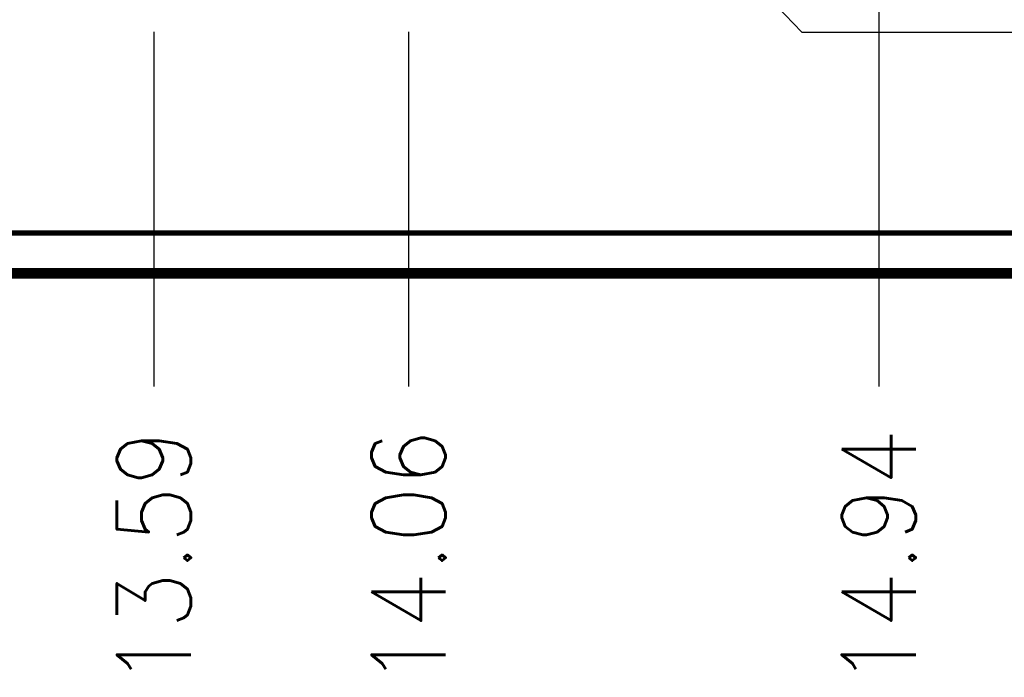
# Model space of a CAD drawing. Header units: millimetres. Extents: x 618 to 1482, y 17 to 575.
# Tile 58 of 96: x 1167 to 1214, y 144 to 175. Entities that reach past the tile are written whole.
import ezdxf

# ---------------------------------------------------------------- set-up
doc = ezdxf.new("R2010")
doc.units = ezdxf.units.MM
doc.layers.add('1', color=7, linetype='Continuous')
doc.styles.add('CONVERTER_11', font='txt.shx', dxfattribs={"width": 0.9})
doc.dimstyles.new('ME10_DIM_32', dxfattribs={"dimtxt": 3.5, "dimasz": 0.18, "dimexe": 2.03, "dimexo": 1.27, "dimgap": 2.54, "dimtad": 1, "dimtih": 1, "dimtoh": 1, "dimlfac": 0.03937, "dimzin": 4, "dimdsep": 46, "dimtxsty": 'CONVERTER_11', "dimsah": 1, "dimcen": 0.09, "dimclrd": 140, "dimclre": 140, "dimclrt": 4, "dimadec": 0, "dimazin": 0, "dimtfac": 1, "dimtdec": 4, "dimtix": 1, "dimtofl": 0, "dimtmove": 0, "dimatfit": 0, "dimfxl": 1, "dimtolj": 1, "dimtzin": 0, "dimarcsym": 0})
doc.dimstyles.new('ME10_DIM_35', dxfattribs={"dimtxt": 3.5, "dimasz": 0.18, "dimexe": 2.03, "dimexo": 1.27, "dimgap": 2.54, "dimtad": 1, "dimlfac": 0.03937, "dimzin": 4, "dimdsep": 46, "dimtxsty": 'CONVERTER_11', "dimsah": 1, "dimcen": 0.09, "dimclrd": 140, "dimclre": 140, "dimclrt": 4, "dimadec": 0, "dimazin": 0, "dimtfac": 1, "dimtdec": 4, "dimtix": 1, "dimtofl": 0, "dimtmove": 0, "dimatfit": 0, "dimfxl": 1, "dimtolj": 1, "dimtzin": 0, "dimarcsym": 0})
doc.dimstyles.new('ME10_DIM_36', dxfattribs={"dimtxt": 3.5, "dimasz": 0.18, "dimexe": 2.03, "dimexo": 1.27, "dimgap": 2.54, "dimtad": 1, "dimlfac": 0.03937, "dimzin": 4, "dimdsep": 46, "dimtxsty": 'CONVERTER_11', "dimsah": 1, "dimcen": 0.09, "dimclrd": 140, "dimclre": 140, "dimclrt": 4, "dimadec": 0, "dimazin": 0, "dimtfac": 1, "dimtdec": 4, "dimtix": 1, "dimtofl": 0, "dimtmove": 0, "dimatfit": 0, "dimfxl": 1, "dimtolj": 1, "dimtzin": 0, "dimarcsym": 0})
doc.dimstyles.new('ME10_DIM_37', dxfattribs={"dimtxt": 3.5, "dimasz": 0.18, "dimexe": 2.03, "dimexo": 1.27, "dimgap": 2.54, "dimtad": 1, "dimlfac": 0.03937, "dimzin": 4, "dimdsep": 46, "dimtxsty": 'CONVERTER_11', "dimsah": 1, "dimcen": 0.09, "dimclrd": 140, "dimclre": 140, "dimclrt": 4, "dimadec": 0, "dimazin": 0, "dimtfac": 1, "dimtdec": 4, "dimtix": 1, "dimtofl": 0, "dimtmove": 0, "dimatfit": 0, "dimfxl": 1, "dimtolj": 1, "dimtzin": 0, "dimarcsym": 0})

# ---------------------------------------------------------------- blocks, each defined once
blk = doc.blocks.new('Chassis_Octoclock_Ettus__133', base_point=(828.296, 162.682))
at = {"color": 124, "linetype": 'Continuous', "const_width": 0.25}
blk.add_lwpolyline([(829.626, 164.832), (1264.854, 164.832)], dxfattribs=at)
at = {"color": 7, "linetype": 'Continuous', "const_width": 0.5}
blk.add_lwpolyline([(830.446, 162.932), (1264.034, 162.932)], dxfattribs=at)
blk = doc.blocks.new('Assy_Chassis_Octoclock_Ettus__134', base_point=(828.226, 162.682))
blk.add_blockref('Chassis_Octoclock_Ettus__133', (828.296, 162.682))
blk = doc.blocks.new('Assy_Octoclock_Ettus__201', base_point=(828.226, 162.682))
blk.add_blockref('Assy_Chassis_Octoclock_Ettus__134', (828.226, 162.682))
blk = doc.blocks.new('*D264')
at = {"layer": '1', "color": 140, "linetype": 'Continuous'}
for p, q in [((1192.483, 181.176), (1197.703, 181.176)), ((1197.703, 181.176), (1204.262, 174.33)), ((1204.262, 174.33), (1275.425, 174.33))]:
    blk.add_line(p, q, dxfattribs=at)
at = {"layer": '1', "color": 4, "insert": (1278.805, 172.838), "char_height": 3.5, "attachment_point": 7, "line_spacing_factor": 0.60024, "style": 'CONVERTER_11'}
blk.add_mtext('\\C4;19X\\C4;.72', dxfattribs=at)
blk = doc.blocks.new('*D267')
at = {"layer": '1', "color": 140, "linetype": 'Continuous'}
blk.add_line((1173.615, 174.353), (1173.615, 157.583), dxfattribs=at)
at = {"layer": '1', "color": 4, "insert": (1175.365, 143.405), "char_height": 3.5, "attachment_point": 7, "rotation": 90, "line_spacing_factor": 0.60024, "style": 'CONVERTER_11'}
blk.add_mtext('13.59', dxfattribs=at)
blk = doc.blocks.new('*D268')
at = {"layer": '1', "color": 140, "linetype": 'Continuous'}
blk.add_line((1185.66, 174.353), (1185.66, 157.583), dxfattribs=at)
at = {"layer": '1', "color": 4, "insert": (1187.41, 143.405), "char_height": 3.5, "attachment_point": 7, "rotation": 90, "line_spacing_factor": 0.60024, "style": 'CONVERTER_11'}
blk.add_mtext('14.06', dxfattribs=at)
blk = doc.blocks.new('*D269')
at = {"layer": '1', "color": 140, "linetype": 'Continuous'}
blk.add_line((1207.895, 176.45), (1207.895, 157.583), dxfattribs=at)
at = {"layer": '1', "color": 4, "insert": (1209.645, 143.405), "char_height": 3.5, "attachment_point": 7, "rotation": 90, "line_spacing_factor": 0.60024, "style": 'CONVERTER_11'}
blk.add_mtext('14.94', dxfattribs=at)
blk = doc.blocks.new('FRONT1__202', base_point=(1047.24, 184.91))
blk.add_blockref('Assy_Octoclock_Ettus__201', (828.226, 162.682))
at = {"layer": '1'}
dim = blk.add_ordinate_dim(feature_location=(1191.213, 181.176), offset=(84.722, -6.588), dtype=0, origin=(830.446, 162.932), dimstyle='ME10_DIM_32', override={"dimpost": '19X<>'}, dxfattribs=at)
dim.commit()
dim.dimension.update_dxf_attribs({"geometry": '*D264', "text_midpoint": (1285.884, 174.588)})
for feature_location, offset, origin, dimstyle, picture, middle in [((1207.895000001, 177.719679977), (0, -20.137141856), (828.546000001, 164.832229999), 'ME10_DIM_37', '*D269', (1207.895000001, 149.223788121)), ((1173.615, 175.623), (0, -18.041), (828.546, 164.832), 'ME10_DIM_35', '*D267', (1173.615, 149.224)), ((1185.66, 175.623), (0, -18.041), (828.546, 164.832), 'ME10_DIM_36', '*D268', (1185.66, 149.224))]:
    dim = blk.add_ordinate_dim(feature_location=feature_location, offset=offset, dtype=1, origin=origin, dimstyle=dimstyle, dxfattribs=at)
    dim.commit()
    dim.dimension.update_dxf_attribs({"geometry": picture, "text_midpoint": middle})

msp = doc.modelspace()

# ---------------------------------------------------------------- block references
msp.add_blockref('FRONT1__202', (1047.24, 184.91))

doc.saveas('drawing.dxf')
